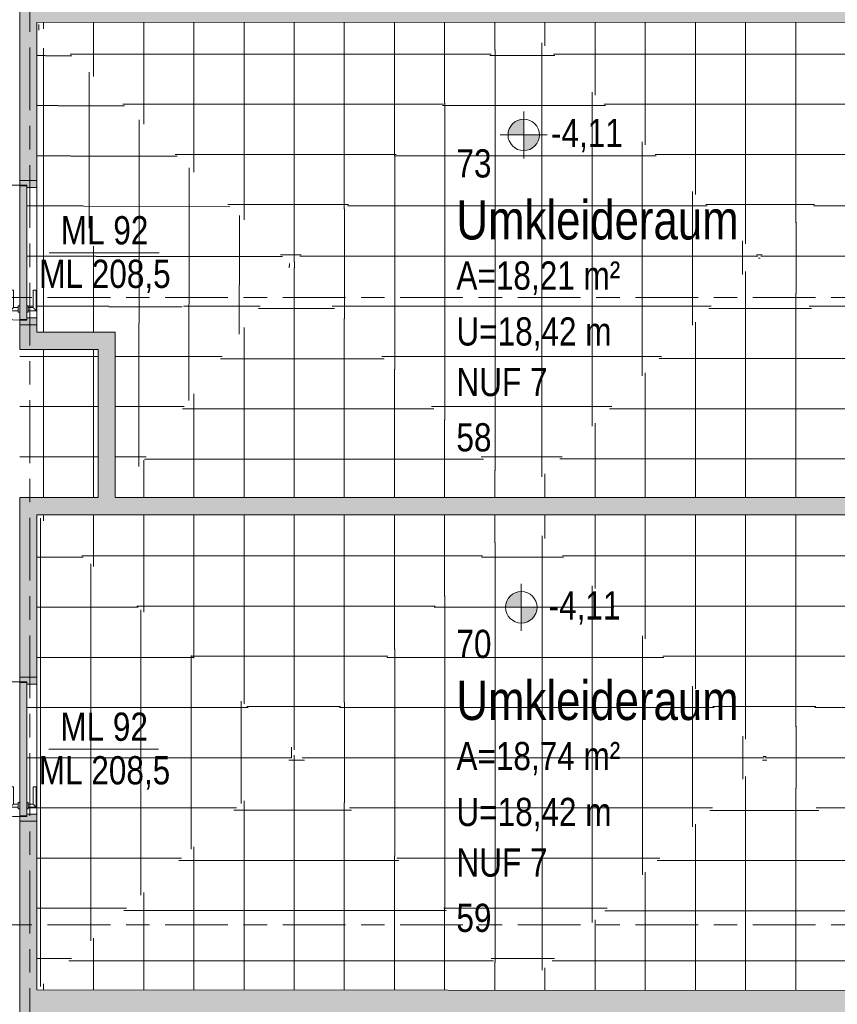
# Model space of a CAD drawing. Header units: metres. Extents: x 2 to 163, y -54 to 869.
# Tile 32 of 78: x 30.46 to 35.67, y -8.53 to -2.25. Entities that reach past the tile are written whole.
import ezdxf

# ---------------------------------------------------------------- set-up
doc = ezdxf.new("R2010")
doc.units = ezdxf.units.M
doc.linetypes.add('_Rasterlinie_', pattern=[0.75, 0.4, -0.1, 0.15, -0.1])
for name, color, linetype, lineweight in [('A_Geschossdecken', 7, 'Continuous', 5), ('A_Geschossdecken_Oberflächenschraffur', 7, 'Continuous', 5), ('A_Hoehenkoten', 124, 'Continuous', 5), ('A_Raster', 128, 'Continuous', 5), ('A_Raum-Txt', 16, 'Continuous', 5), ('A_Tuer', 128, 'Continuous', 5), ('A_Türen_Element', 128, 'Continuous', 5), ('A_Türen_Rahmen', 128, 'Continuous', 5), ('A_Wand', 244, 'Continuous', 5), ('A_Wand_Schraff', 1, 'Continuous', 5), ('A_Öffnung', 128, 'Continuous', 5)]:
    doc.layers.add(name, color=color, linetype=linetype, lineweight=lineweight)
doc.styles.add('Arial_1', font='arial.ttf', dxfattribs={"width": 0.8, "height": 0.18})
doc.styles.add('Arial_B', font='txt', dxfattribs={"width": 0.8, "height": 0.25})
pattern_1 = [(0, (56.20742, 4.247), (0, 0.32), []), (90, (56.20742, 4.247), (-0.32, 2e-17), [])]
pattern_2 = [(359.991, (56.17842, 4.24), (5.03e-05, 0.32), []), (90, (56.17842, 4.24), (-0.32, 2e-17), [])]
pattern_3 = [(0, (56.17542, 4.247), (0, 0.32), []), (90, (56.17542, 4.247), (-0.32, 2e-17), [])]
pattern_4 = [(0, (56.20742, 4.255), (0, 0.32), []), (90, (56.20742, 4.255), (-0.32, 2e-17), [])]
pattern_5 = [(0, (56.20742, 4.232), (0, 0.32), []), (90, (56.20742, 4.232), (-0.32, 2e-17), [])]
pattern_6 = [(0, (56.20942, 4.247), (0, 0.32), []), (90, (56.20942, 4.247), (-0.32, 2e-17), [])]
pattern_7 = [(0, (56.21042, 4.247), (0, 0.32), []), (90, (56.21042, 4.247), (-0.32, 2e-17), [])]
pattern_8 = [(0, (56.18842, 4.247), (0, 0.32), []), (90, (56.18842, 4.247), (-0.32, 2e-17), [])]
pattern_9 = [(0, (56.20742, 4.233), (0, 0.32), []), (90, (56.20742, 4.233), (-0.32, 2e-17), [])]
pattern_10 = [(0, (56.18942, 4.247), (0, 0.32), []), (90, (56.18942, 4.247), (-0.32, 2e-17), [])]
pattern_11 = [(0, (56.20742, 4.254), (0, 0.32), []), (90, (56.20742, 4.254), (-0.32, 2e-17), [])]
pattern_12 = [(0, (56.20742, 4.231), (0, 0.32), []), (90, (56.20742, 4.231), (-0.32, 2e-17), [])]

# ---------------------------------------------------------------- blocks, each defined once
blk = doc.blocks.new('TU DF 1 - Rahmenstock flächenbündig variabel - DL - H - 840 x 2040-8069373-AB-E-1 OK FFB')
at = {"layer": 'A_Tuer', "lineweight": 9}
h = blk.add_hatch(color=253, dxfattribs=at)
h.paths.add_polyline_path([(-0.46, 0.055), (-0.46, -0.055), (-0.415, -0.055), (-0.415, 0.01), (-0.43, 0.01), (-0.43, 0.055)], flags=0)
h.paths.add_polyline_path([(0.415, 0.01), (0.415, -0.055), (0.46, -0.055), (0.46, 0.055), (0.43, 0.055), (0.43, 0.01)], flags=0)
blk.add_hatch(color=253, dxfattribs=at).paths.add_polyline_path([(-0.426, 0.055), (-0.426, 0.01), (0.426, 0.01), (0.426, 0.055), (-0.3881, 0.055)], flags=0)
at = {"layer": 'A_Tuer', "color": 250, "lineweight": 9}
for p, q in [((-0.38, 0.065), (-0.38, 0.055)), ((-0.38, 0.065), (-0.34, 0.065)), ((-0.37, 0.115), (-0.37, 0.065)), ((-0.24, 0.115), (-0.37, 0.115)), ((-0.37, 0.115), (-0.37, 0.065)), ((-0.24, 0.115), (-0.37, 0.115)), ((-0.35, 0.065), (-0.35, 0.095)), ((-0.35, 0.095), (-0.24, 0.095)), ((-0.35, 0.065), (-0.35, 0.095)), ((-0.35, 0.095), (-0.24, 0.095)), ((-0.34, 0.055), (-0.34, 0.065)), ((-0.24, 0.115), (-0.24, 0.095)), ((-0.24, 0.115), (-0.24, 0.095)), ((-0.46, -0.055), (-0.46, 0.055)), ((-0.38, 0.01), (-0.38, 0)), ((-0.34, 0), (-0.38, 0)), ((-0.37, 0), (-0.37, -0.05)), ((-0.37, 0), (-0.37, -0.05)), ((-0.35, -0.03), (-0.35, 0)), ((-0.35, -0.03), (-0.35, 0)), ((-0.34, 0), (-0.34, 0.01)), ((0.46, 0.055), (0.46, -0.055)), ((-0.37, -0.05), (-0.24, -0.05)), ((-0.37, -0.05), (-0.24, -0.05)), ((-0.24, -0.03), (-0.35, -0.03)), ((-0.24, -0.03), (-0.35, -0.03)), ((-0.24, -0.03), (-0.24, -0.05)), ((-0.24, -0.03), (-0.24, -0.05))]:
    blk.add_line(p, q, dxfattribs=at)
for points in [[(-0.35, 0.095), (-0.35, 0.095), (-0.3502, 0.0952), (-0.3507, 0.0957), (-0.3513, 0.0963), (-0.3519, 0.0969), (-0.3525, 0.0975), (-0.3531, 0.0981), (-0.3539, 0.0989), (-0.3548, 0.0998), (-0.3556, 0.1006), (-0.3562, 0.1012), (-0.3568, 0.1018), (-0.3574, 0.1024), (-0.358, 0.103), (-0.3587, 0.1037), (-0.3593, 0.1043), (-0.36, 0.105), (-0.3607, 0.1057), (-0.3613, 0.1063), (-0.362, 0.107), (-0.3626, 0.1076), (-0.3632, 0.1082), (-0.3638, 0.1088), (-0.3644, 0.1094), (-0.365, 0.11), (-0.3656, 0.1106), (-0.3663, 0.1113), (-0.3669, 0.1119), (-0.3675, 0.1125), (-0.3681, 0.1131), (-0.3687, 0.1137), (-0.3693, 0.1143), (-0.3698, 0.1148), (-0.37, 0.115), (-0.37, 0.115)], [(-0.35, 0.095), (-0.35, 0.095), (-0.3502, 0.0952), (-0.3507, 0.0957), (-0.3513, 0.0963), (-0.3519, 0.0969), (-0.3525, 0.0975), (-0.3531, 0.0981), (-0.3539, 0.0989), (-0.3548, 0.0998), (-0.3556, 0.1006), (-0.3562, 0.1012), (-0.3568, 0.1018), (-0.3574, 0.1024), (-0.358, 0.103), (-0.3587, 0.1037), (-0.3593, 0.1043), (-0.36, 0.105), (-0.3607, 0.1057), (-0.3613, 0.1063), (-0.362, 0.107), (-0.3626, 0.1076), (-0.3632, 0.1082), (-0.3638, 0.1088), (-0.3644, 0.1094), (-0.365, 0.11), (-0.3656, 0.1106), (-0.3663, 0.1113), (-0.3669, 0.1119), (-0.3675, 0.1125), (-0.3681, 0.1131), (-0.3687, 0.1137), (-0.3693, 0.1143), (-0.3698, 0.1148), (-0.37, 0.115), (-0.37, 0.115)], [(-0.37, -0.05), (-0.37, -0.05), (-0.3698, -0.0498), (-0.3693, -0.0493), (-0.3687, -0.0487), (-0.3681, -0.0481), (-0.3675, -0.0475), (-0.3669, -0.0469), (-0.3661, -0.0461), (-0.3652, -0.0452), (-0.3644, -0.0444), (-0.3638, -0.0438), (-0.3632, -0.0432), (-0.3626, -0.0426), (-0.362, -0.042), (-0.3613, -0.0413), (-0.3607, -0.0407), (-0.36, -0.04), (-0.3593, -0.0393), (-0.3587, -0.0387), (-0.358, -0.038), (-0.3574, -0.0374), (-0.3568, -0.0368), (-0.3562, -0.0362), (-0.3556, -0.0356), (-0.355, -0.035), (-0.3544, -0.0344), (-0.3537, -0.0337), (-0.3531, -0.0331), (-0.3525, -0.0325), (-0.3519, -0.0319), (-0.3513, -0.0313), (-0.3507, -0.0307), (-0.3502, -0.0302), (-0.35, -0.03), (-0.35, -0.03)], [(-0.37, -0.05), (-0.37, -0.05), (-0.3698, -0.0498), (-0.3693, -0.0493), (-0.3687, -0.0487), (-0.3681, -0.0481), (-0.3675, -0.0475), (-0.3669, -0.0469), (-0.3661, -0.0461), (-0.3652, -0.0452), (-0.3644, -0.0444), (-0.3638, -0.0438), (-0.3632, -0.0432), (-0.3626, -0.0426), (-0.362, -0.042), (-0.3613, -0.0413), (-0.3607, -0.0407), (-0.36, -0.04), (-0.3593, -0.0393), (-0.3587, -0.0387), (-0.358, -0.038), (-0.3574, -0.0374), (-0.3568, -0.0368), (-0.3562, -0.0362), (-0.3556, -0.0356), (-0.355, -0.035), (-0.3544, -0.0344), (-0.3537, -0.0337), (-0.3531, -0.0331), (-0.3525, -0.0325), (-0.3519, -0.0319), (-0.3513, -0.0313), (-0.3507, -0.0307), (-0.3502, -0.0302), (-0.35, -0.03), (-0.35, -0.03)]]:
    blk.add_open_spline(points, degree=3, knots=[0, 0, 0, 0, 0.083333, 0.125, 0.166667, 0.208333, 0.229167, 0.25, 0.291667, 0.333333, 0.354167, 0.375, 0.395833, 0.416667, 0.4375, 0.458333, 0.479167, 0.5, 0.520833, 0.541667, 0.5625, 0.583333, 0.604167, 0.625, 0.645833, 0.666667, 0.6875, 0.708333, 0.75, 0.770833, 0.791667, 0.833333, 0.875, 0.916667, 1, 1, 1, 1], dxfattribs=at)
at = {"layer": 'A_Türen_Element', "color": 250, "lineweight": 9}
for p, q in [((-0.426, 0.055), (0.426, 0.055)), ((-0.426, 0.01), (-0.426, 0.055)), ((0.426, 0.01), (-0.426, 0.01)), ((0.426, 0.055), (0.426, 0.01))]:
    blk.add_line(p, q, dxfattribs=at)
at = {"layer": 'A_Türen_Rahmen', "color": 250, "lineweight": 9}
for p, q in [((-0.43, 0.055), (-0.46, 0.055)), ((-0.43, 0.01), (-0.43, 0.055)), ((-0.415, 0.01), (-0.43, 0.01)), ((-0.415, -0.055), (-0.415, 0.01)), ((0.43, 0.01), (0.415, 0.01)), ((0.415, 0.01), (0.415, -0.055)), ((0.46, 0.055), (0.43, 0.055)), ((0.43, 0.055), (0.43, 0.01)), ((-0.46, -0.055), (-0.415, -0.055)), ((0.415, -0.055), (0.46, -0.055))]:
    blk.add_line(p, q, dxfattribs=at)
at = {"layer": 'A_Öffnung', "color": 250, "lineweight": 9}
blk.add_line((0.43, 0.055), (0.43, 0.915), dxfattribs=at)
blk.add_arc((0.43, 0.055), 0.86, 90, 180, dxfattribs=at)
blk = doc.blocks.new('Beschriftung Türen DL oder ML - Durchgangslichte mit Kennzeichen-6113498-AB-E-1 OK FFB')
at = {"layer": 'A_Tuer'}
blk.add_line((0, 0.003493), (0, -0.003507), dxfattribs=at)
blk = doc.blocks.new('Höhenkoten - Kreuz gefüllt-6114407-AB-E-1 OK FFB')
at = {"layer": 'A_Hoehenkoten'}
h = blk.add_hatch(color=256, dxfattribs=at)
edge = h.paths.add_edge_path(flags=0)
edge.add_line((0.001, 0.0014), (0, 0.0014))
edge.add_line((0, 0.0014), (0, 0.0024))
edge.add_arc((0, 0.0014), 0.001, 0, 90, ccw=False)
h = blk.add_hatch(color=256, dxfattribs=at)
edge = h.paths.add_edge_path(flags=0)
edge.add_line((-0.001, 0.0014), (0, 0.0014))
edge.add_line((0, 0.0014), (0, 0.0004))
edge.add_arc((0, 0.0014), 0.001, 180, 270, ccw=False)
for p, q in [((0, 0.0029), (0, -0.0001)), ((0, 0.0014), (0, 0.0024)), ((0, 0.0024), (0, 0.0014)), ((0, 0.0024), (0, 0.0014)), ((0, 0.0014), (0, 0.0024)), ((-0.0015, 0.0014), (0.0015, 0.0014)), ((-0.001, 0.0014), (0, 0.0014)), ((0, 0.0014), (-0.001, 0.0014)), ((0, 0.0014), (-0.001, 0.0014)), ((-0.001, 0.0014), (0, 0.0014)), ((0.001, 0.0014), (0, 0.0014)), ((0, 0.0014), (0, 0.0004)), ((0, 0.0004), (0, 0.0014)), ((0, 0.0014), (0.001, 0.0014)), ((0, 0.0014), (0.001, 0.0014)), ((0.001, 0.0014), (0, 0.0014)), ((0, 0.0014), (0, 0.0004)), ((0, 0.0004), (0, 0.0014))]:
    blk.add_line(p, q, dxfattribs=at)
for start, end in [(90, 180), (90, 180), (360, 90), (360, 90), (180, 270), (180, 270), (270, 0), (270, 360)]:
    blk.add_arc((0, 0.0014), 0.001, start, end, dxfattribs=at)

msp = doc.modelspace()

# ---------------------------------------------------------------- hatches: boundary and pattern name
at = {"layer": 'A_Geschossdecken_Oberflächenschraffur'}
h = msp.add_hatch(dxfattribs=at)
h.set_pattern_fill('FP_20', color=9, style=0, pattern_type=2)
h.set_pattern_definition(pattern_4)
h.paths.add_polyline_path([(35.1755, -3.7624), (36.7463, -2.2596), (33.6563, -2.2616), (35.1434, -3.7307)], flags=0)
h = msp.add_hatch(dxfattribs=at)
h.set_pattern_fill('FP_20', color=9, style=0, pattern_type=2)
h.set_pattern_definition(pattern_4)
h.paths.add_polyline_path([(35.1755, -3.7624), (36.7463, -2.2596), (33.6563, -2.2616), (35.1434, -3.7307)], flags=0)
h = msp.add_hatch(dxfattribs=at)
h.set_pattern_fill('FP_11', color=9, style=0, pattern_type=2)
h.set_pattern_definition(pattern_7)
h.paths.add_polyline_path([(36.7463, -5.2935), (36.7463, -3.3985), (36.7363, -3.3978), (36.7363, -3.3885), (36.7063, -3.3885), (36.706, -3.4985), (36.6863, -3.4985), (36.6866, -3.3685), (36.7363, -3.3685), (36.7363, -3.3585), (36.7463, -3.3585), (36.7463, -2.2596), (35.1755, -3.7624), (36.7047, -5.253)], flags=0)
h = msp.add_hatch(dxfattribs=at)
h.set_pattern_fill('FP_11', color=9, style=0, pattern_type=2)
h.set_pattern_definition(pattern_7)
h.paths.add_polyline_path([(36.7463, -5.2935), (36.7463, -3.3985), (36.7363, -3.3978), (36.7363, -3.3885), (36.7063, -3.3885), (36.706, -3.4985), (36.6863, -3.4985), (36.6866, -3.3685), (36.7363, -3.3685), (36.7363, -3.3585), (36.7463, -3.3585), (36.7463, -2.2596), (35.1755, -3.7624), (36.7047, -5.253)], flags=0)
h = msp.add_hatch(dxfattribs=at)
h.set_pattern_fill('FP_1', color=9, style=0, pattern_type=2)
h.set_pattern_definition(pattern_1)
h.paths.add_polyline_path([(30.8318, -4.2385), (31.0663, -4.2385), (30.5663, -2.2636), (30.5663, -4.2385), (30.6681, -4.2385)], flags=0)
h = msp.add_hatch(dxfattribs=at)
h.set_pattern_fill('FP_1', color=9, style=0, pattern_type=2)
h.set_pattern_definition(pattern_1)
h.paths.add_polyline_path([(30.8318, -4.2385), (31.0663, -4.2385), (30.5663, -2.2636), (30.5663, -4.2385), (30.6681, -4.2385)], flags=0)
h = msp.add_hatch(dxfattribs=at)
h.set_pattern_fill('FP_18', color=9, style=0, pattern_type=2)
h.set_pattern_definition(pattern_2)
h.paths.add_polyline_path([(31.0663, -4.2385), (32.1895, -3.8102), (30.5663, -2.2636), (30.966, -3.8422)], flags=0)
h = msp.add_hatch(dxfattribs=at)
h.set_pattern_fill('FP_18', color=9, style=0, pattern_type=2)
h.set_pattern_definition(pattern_2)
h.paths.add_polyline_path([(31.0663, -4.2385), (32.1895, -3.8102), (30.5663, -2.2636), (30.966, -3.8422)], flags=0)
h = msp.add_hatch(dxfattribs=at)
h.set_pattern_fill('FP_20', color=9, style=0, pattern_type=2)
h.set_pattern_definition(pattern_4)
h.paths.add_polyline_path([(32.1895, -3.8102), (33.6563, -2.2616), (30.5664, -2.2636), (32.1484, -3.771)], flags=0)
h = msp.add_hatch(dxfattribs=at)
h.set_pattern_fill('FP_20', color=9, style=0, pattern_type=2)
h.set_pattern_definition(pattern_4)
h.paths.add_polyline_path([(32.1895, -3.8102), (33.6563, -2.2616), (30.5664, -2.2636), (32.1484, -3.771)], flags=0)
h = msp.add_hatch(dxfattribs=at)
h.set_pattern_fill('FP_5', color=9, style=0, pattern_type=2)
h.set_pattern_definition(pattern_6)
h.paths.add_polyline_path([(32.1895, -3.8102), (33.6838, -3.771), (33.6563, -2.2616), (32.2265, -3.771)], flags=0)
h = msp.add_hatch(dxfattribs=at)
h.set_pattern_fill('FP_5', color=9, style=0, pattern_type=2)
h.set_pattern_definition(pattern_6)
h.paths.add_polyline_path([(32.1895, -3.8102), (33.6838, -3.771), (33.6563, -2.2616), (32.2265, -3.771)], flags=0)
h = msp.add_hatch(dxfattribs=at)
h.set_pattern_fill('FP_16', color=9, style=0, pattern_type=2)
h.set_pattern_definition(pattern_8)
h.paths.add_polyline_path([(33.6838, -3.771), (35.1755, -3.7624), (33.6563, -2.2616), (33.6836, -3.7624)], flags=0)
h = msp.add_hatch(dxfattribs=at)
h.set_pattern_fill('FP_16', color=9, style=0, pattern_type=2)
h.set_pattern_definition(pattern_8)
h.paths.add_polyline_path([(33.6838, -3.771), (35.1755, -3.7624), (33.6563, -2.2616), (33.6836, -3.7624)], flags=0)
h = msp.add_hatch(dxfattribs=at)
h.set_pattern_fill('FP_1', color=9, style=0, pattern_type=2)
h.set_pattern_definition(pattern_1)
h.paths.add_polyline_path([(30.4563, -4.1615), (30.5013, -4.1615), (30.5013, -4.1575), (30.4563, -4.1575)], flags=0)
h.paths.add_polyline_path([(30.5013, -4.1465), (30.5663, -4.1465), (30.5663, -3.3165), (30.5013, -3.3165), (30.5013, -4.0715), (30.5113, -4.0722), (30.5113, -4.0815), (30.5413, -4.0815), (30.5416, -3.9715), (30.5613, -3.9715), (30.561, -4.1015), (30.5113, -4.1015), (30.5113, -4.1115), (30.5013, -4.1115), (30.5013, -4.1214)], flags=0)
h.paths.add_polyline_path([(30.4563, -3.3055), (30.5013, -3.3055), (30.5013, -3.3015), (30.4563, -3.3015)], flags=0)
h = msp.add_hatch(dxfattribs=at)
h.set_pattern_fill('FP_1', color=9, style=0, pattern_type=2)
h.set_pattern_definition(pattern_1)
h.paths.add_polyline_path([(30.4563, -4.1615), (30.5013, -4.1615), (30.5013, -4.1575), (30.4563, -4.1575)], flags=0)
h.paths.add_polyline_path([(30.5013, -4.1465), (30.5663, -4.1465), (30.5663, -3.3165), (30.5013, -3.3165), (30.5013, -4.0715), (30.5113, -4.0722), (30.5113, -4.0815), (30.5413, -4.0815), (30.5416, -3.9715), (30.5613, -3.9715), (30.561, -4.1015), (30.5113, -4.1015), (30.5113, -4.1115), (30.5013, -4.1115), (30.5013, -4.1214)], flags=0)
h.paths.add_polyline_path([(30.4563, -3.3055), (30.5013, -3.3055), (30.5013, -3.3015), (30.4563, -3.3015)], flags=0)
h = msp.add_hatch(dxfattribs=at)
h.set_pattern_fill('FP_15', color=9, style=0, pattern_type=2)
h.set_pattern_definition(pattern_8)
h.paths.add_polyline_path([(33.6582, -5.2935), (35.1755, -3.7624), (33.6838, -3.771)], flags=0)
h = msp.add_hatch(dxfattribs=at)
h.set_pattern_fill('FP_15', color=9, style=0, pattern_type=2)
h.set_pattern_definition(pattern_8)
h.paths.add_polyline_path([(33.6582, -5.2935), (35.1755, -3.7624), (33.6838, -3.771)], flags=0)
h = msp.add_hatch(dxfattribs=at)
h.set_pattern_fill('FP_22', color=9, style=0, pattern_type=2)
h.set_pattern_definition(pattern_9)
h.paths.add_polyline_path([(36.7463, -5.2935), (35.1755, -3.7624), (33.6582, -5.2935), (36.7159, -5.2935)], flags=0)
h = msp.add_hatch(dxfattribs=at)
h.set_pattern_fill('FP_22', color=9, style=0, pattern_type=2)
h.set_pattern_definition(pattern_9)
h.paths.add_polyline_path([(36.7463, -5.2935), (35.1755, -3.7624), (33.6582, -5.2935), (36.7159, -5.2935)], flags=0)
h = msp.add_hatch(dxfattribs=at)
h.set_pattern_fill('FP_19', color=9, style=0, pattern_type=2)
h.set_pattern_definition(pattern_3)
h.paths.add_polyline_path([(31.0663, -5.2935), (32.1895, -3.8102), (31.0663, -4.2385), (31.0663, -5.2625)], flags=0)
h = msp.add_hatch(dxfattribs=at)
h.set_pattern_fill('FP_19', color=9, style=0, pattern_type=2)
h.set_pattern_definition(pattern_3)
h.paths.add_polyline_path([(31.0663, -5.2935), (32.1895, -3.8102), (31.0663, -4.2385), (31.0663, -5.2625)], flags=0)
h = msp.add_hatch(dxfattribs=at)
h.set_pattern_fill('FP_21', color=9, style=0, pattern_type=2)
h.set_pattern_definition(pattern_5)
h.paths.add_polyline_path([(33.6582, -5.2935), (32.1895, -3.8102), (31.0663, -5.2935), (32.9876, -5.2935)], flags=0)
h = msp.add_hatch(dxfattribs=at)
h.set_pattern_fill('FP_21', color=9, style=0, pattern_type=2)
h.set_pattern_definition(pattern_5)
h.paths.add_polyline_path([(33.6582, -5.2935), (32.1895, -3.8102), (31.0663, -5.2935), (32.9876, -5.2935)], flags=0)
h = msp.add_hatch(dxfattribs=at)
h.set_pattern_fill('FP_4', color=9, style=0, pattern_type=2)
h.set_pattern_definition(pattern_6)
h.paths.add_polyline_path([(33.6582, -5.2935), (33.6838, -3.771), (32.1895, -3.8102), (33.6563, -5.2916)], flags=0)
h = msp.add_hatch(dxfattribs=at)
h.set_pattern_fill('FP_4', color=9, style=0, pattern_type=2)
h.set_pattern_definition(pattern_6)
h.paths.add_polyline_path([(33.6582, -5.2935), (33.6838, -3.771), (32.1895, -3.8102), (33.6563, -5.2916)], flags=0)
h = msp.add_hatch(dxfattribs=at)
h.set_pattern_fill('FP_1', color=9, style=0, pattern_type=2)
h.set_pattern_definition(pattern_1)
h.paths.add_polyline_path([(30.9563, -5.2935), (30.9563, -4.3485), (30.4563, -4.3485), (30.4563, -5.2935), (30.8318, -5.2935)], flags=0)
h = msp.add_hatch(dxfattribs=at)
h.set_pattern_fill('FP_1', color=9, style=0, pattern_type=2)
h.set_pattern_definition(pattern_1)
h.paths.add_polyline_path([(30.9563, -5.2935), (30.9563, -4.3485), (30.4563, -4.3485), (30.4563, -5.2935), (30.8318, -5.2935)], flags=0)
h = msp.add_hatch(dxfattribs=at)
h.set_pattern_fill('FP_23', color=9, style=0, pattern_type=2)
h.set_pattern_definition(pattern_10)
h.paths.add_polyline_path([(30.5663, -8.4335), (32.2269, -6.9191), (30.5663, -5.4035), (30.5663, -8.4334)], flags=0)
h = msp.add_hatch(dxfattribs=at)
h.set_pattern_fill('FP_23', color=9, style=0, pattern_type=2)
h.set_pattern_definition(pattern_10)
h.paths.add_polyline_path([(30.5663, -8.4335), (32.2269, -6.9191), (30.5663, -5.4035), (30.5663, -8.4334)], flags=0)
h = msp.add_hatch(dxfattribs=at)
h.set_pattern_fill('FP_25', color=9, style=0, pattern_type=2)
h.set_pattern_definition(pattern_11)
h.paths.add_polyline_path([(32.2269, -6.9191), (33.6563, -5.4035), (30.5663, -5.4035), (31.0097, -5.8082)], flags=0)
h = msp.add_hatch(dxfattribs=at)
h.set_pattern_fill('FP_25', color=9, style=0, pattern_type=2)
h.set_pattern_definition(pattern_11)
h.paths.add_polyline_path([(32.2269, -6.9191), (33.6563, -5.4035), (30.5663, -5.4035), (31.0097, -5.8082)], flags=0)
h = msp.add_hatch(dxfattribs=at)
h.set_pattern_fill('FP_5', color=9, style=0, pattern_type=2)
h.set_pattern_definition(pattern_6)
h.paths.add_polyline_path([(33.6574, -6.9215), (33.6563, -5.4035), (32.2269, -6.9191), (33.6563, -6.9215)], flags=0)
h = msp.add_hatch(dxfattribs=at)
h.set_pattern_fill('FP_5', color=9, style=0, pattern_type=2)
h.set_pattern_definition(pattern_6)
h.paths.add_polyline_path([(33.6574, -6.9215), (33.6563, -5.4035), (32.2269, -6.9191), (33.6563, -6.9215)], flags=0)
h = msp.add_hatch(dxfattribs=at)
h.set_pattern_fill('FP_28', color=9, style=0, pattern_type=2)
h.set_pattern_definition(pattern_10)
h.paths.add_polyline_path([(35.2096, -6.9555), (33.6563, -5.4035), (33.6574, -6.9215), (35.1434, -6.954)], flags=0)
h = msp.add_hatch(dxfattribs=at)
h.set_pattern_fill('FP_28', color=9, style=0, pattern_type=2)
h.set_pattern_definition(pattern_10)
h.paths.add_polyline_path([(35.2096, -6.9555), (33.6563, -5.4035), (33.6574, -6.9215), (35.1434, -6.954)], flags=0)
h = msp.add_hatch(dxfattribs=at)
h.set_pattern_fill('FP_25', color=9, style=0, pattern_type=2)
h.set_pattern_definition(pattern_11)
h.paths.add_polyline_path([(35.2096, -6.9555), (36.7463, -5.4035), (33.6574, -5.4047), (35.1756, -6.9215)], flags=0)
h = msp.add_hatch(dxfattribs=at)
h.set_pattern_fill('FP_25', color=9, style=0, pattern_type=2)
h.set_pattern_definition(pattern_11)
h.paths.add_polyline_path([(35.2096, -6.9555), (36.7463, -5.4035), (33.6574, -5.4047), (35.1756, -6.9215)], flags=0)
h = msp.add_hatch(dxfattribs=at)
h.set_pattern_fill('FP_26', color=9, style=0, pattern_type=2)
h.set_pattern_definition(pattern_7)
h.paths.add_polyline_path([(36.7463, -8.4382), (36.7463, -6.6087), (36.7363, -6.6081), (36.7363, -6.5987), (36.7063, -6.5987), (36.706, -6.7087), (36.6863, -6.7087), (36.6866, -6.5787), (36.7363, -6.5787), (36.7363, -6.5687), (36.7463, -6.5687), (36.7463, -5.4035), (35.2096, -6.9555), (36.7415, -8.4335)], flags=0)
h = msp.add_hatch(dxfattribs=at)
h.set_pattern_fill('FP_26', color=9, style=0, pattern_type=2)
h.set_pattern_definition(pattern_7)
h.paths.add_polyline_path([(36.7463, -8.4382), (36.7463, -6.6087), (36.7363, -6.6081), (36.7363, -6.5987), (36.7063, -6.5987), (36.706, -6.7087), (36.6863, -6.7087), (36.6866, -6.5787), (36.7363, -6.5787), (36.7363, -6.5687), (36.7463, -6.5687), (36.7463, -5.4035), (35.2096, -6.9555), (36.7415, -8.4335)], flags=0)
h = msp.add_hatch(dxfattribs=at)
h.set_pattern_fill('FP_1', color=9, style=0, pattern_type=2)
h.set_pattern_definition(pattern_1)
h.paths.add_polyline_path([(30.4563, -7.3281), (30.5013, -7.3281), (30.5013, -7.3241), (30.4563, -7.3241)], flags=0)
h.paths.add_polyline_path([(30.5624, -7.3131), (30.5663, -7.3131), (30.5663, -6.4831), (30.5013, -6.4831), (30.5013, -7.2381), (30.5113, -7.2387), (30.5113, -7.2481), (30.5413, -7.2481), (30.5416, -7.1381), (30.5613, -7.1381), (30.561, -7.2681), (30.5113, -7.2681), (30.5113, -7.2781), (30.5013, -7.2781), (30.5013, -7.3131), (30.5613, -7.3131)], flags=0)
h.paths.add_polyline_path([(30.4563, -6.4721), (30.5013, -6.4721), (30.5013, -6.4681), (30.4563, -6.4681)], flags=0)
h = msp.add_hatch(dxfattribs=at)
h.set_pattern_fill('FP_1', color=9, style=0, pattern_type=2)
h.set_pattern_definition(pattern_1)
h.paths.add_polyline_path([(30.4563, -7.3281), (30.5013, -7.3281), (30.5013, -7.3241), (30.4563, -7.3241)], flags=0)
h.paths.add_polyline_path([(30.5624, -7.3131), (30.5663, -7.3131), (30.5663, -6.4831), (30.5013, -6.4831), (30.5013, -7.2381), (30.5113, -7.2387), (30.5113, -7.2481), (30.5413, -7.2481), (30.5416, -7.1381), (30.5613, -7.1381), (30.561, -7.2681), (30.5113, -7.2681), (30.5113, -7.2781), (30.5013, -7.2781), (30.5013, -7.3131), (30.5613, -7.3131)], flags=0)
h.paths.add_polyline_path([(30.4563, -6.4721), (30.5013, -6.4721), (30.5013, -6.4681), (30.4563, -6.4681)], flags=0)
h = msp.add_hatch(dxfattribs=at)
h.set_pattern_fill('FP_24', color=9, style=0, pattern_type=2)
h.set_pattern_definition(pattern_5)
h.paths.add_polyline_path([(33.6563, -8.4358), (32.2269, -6.9191), (30.5663, -8.4335), (32.9876, -8.4353)], flags=0)
h = msp.add_hatch(dxfattribs=at)
h.set_pattern_fill('FP_24', color=9, style=0, pattern_type=2)
h.set_pattern_definition(pattern_5)
h.paths.add_polyline_path([(33.6563, -8.4358), (32.2269, -6.9191), (30.5663, -8.4335), (32.9876, -8.4353)], flags=0)
h = msp.add_hatch(dxfattribs=at)
h.set_pattern_fill('FP_4', color=9, style=0, pattern_type=2)
h.set_pattern_definition(pattern_6)
h.paths.add_polyline_path([(33.6563, -8.4358), (33.6563, -6.9215), (32.2269, -6.9191), (33.6541, -8.4335)], flags=0)
h = msp.add_hatch(dxfattribs=at)
h.set_pattern_fill('FP_4', color=9, style=0, pattern_type=2)
h.set_pattern_definition(pattern_6)
h.paths.add_polyline_path([(33.6563, -8.4358), (33.6563, -6.9215), (32.2269, -6.9191), (33.6541, -8.4335)], flags=0)
h = msp.add_hatch(dxfattribs=at)
h.set_pattern_fill('FP_27', color=9, style=0, pattern_type=2)
h.set_pattern_definition(pattern_10)
h.paths.add_polyline_path([(33.6563, -8.4358), (35.2096, -6.9555), (33.6574, -6.9215), (33.6563, -8.4335)], flags=0)
h = msp.add_hatch(dxfattribs=at)
h.set_pattern_fill('FP_27', color=9, style=0, pattern_type=2)
h.set_pattern_definition(pattern_10)
h.paths.add_polyline_path([(33.6563, -8.4358), (35.2096, -6.9555), (33.6574, -6.9215), (33.6563, -8.4335)], flags=0)
h = msp.add_hatch(dxfattribs=at)
h.set_pattern_fill('FP_29', color=9, style=0, pattern_type=2)
h.set_pattern_definition(pattern_12)
h.paths.add_polyline_path([(36.7463, -8.4382), (35.2096, -6.9555), (33.6574, -8.4358), (36.6523, -8.4381)], flags=0)
h = msp.add_hatch(dxfattribs=at)
h.set_pattern_fill('FP_29', color=9, style=0, pattern_type=2)
h.set_pattern_definition(pattern_12)
h.paths.add_polyline_path([(36.7463, -8.4382), (35.2096, -6.9555), (33.6574, -8.4358), (36.6523, -8.4381)], flags=0)
at = {"layer": 'A_Wand_Schraff', "lineweight": 9}
h = msp.add_hatch(color=253, dxfattribs=at)
h.paths.add_polyline_path([(30.4563, -2.2636), (36.7463, -2.2596), (36.7463, -1.7596), (30.4563, -1.7636)], flags=0)
h.paths.add_polyline_path([(37.0463, -2.2594), (37.2355, -2.2593), (37.2352, -1.7593), (37.0463, -1.7594)], flags=0)
h.paths.add_polyline_path([(38.1555, -2.2587), (38.4849, -2.2585), (38.4849, -1.7585), (38.1552, -1.7587), (38.1555, -2.2571)], flags=0)
h = msp.add_hatch(color=253, dxfattribs=at)
h.paths.add_polyline_path([(30.5663, -4.3485), (30.5663, -4.1915), (30.4563, -4.1915), (30.4563, -4.3485), (30.5624, -4.3485)], flags=0)
h.paths.add_polyline_path([(30.4563, -3.2715), (30.5663, -3.2715), (30.5663, -2.2635), (30.4563, -2.2636), (30.4563, -2.9673)], flags=0)
for points in [[(31.0663, -4.3485), (31.0663, -4.2385), (30.5663, -4.2385), (30.5663, -4.3485), (30.9563, -4.3485)], [(30.9563, -5.2935), (31.0663, -5.2935), (31.0663, -4.3485), (30.9563, -4.3485)], [(36.7463, -5.4035), (36.7463, -5.2935), (30.4563, -5.2935), (30.4563, -5.4035), (35.1434, -5.4035)], [(36.7463, -8.7582), (36.7463, -8.4382), (30.4563, -8.4334), (30.4563, -8.7534), (36.2213, -8.7578)]]:
    msp.add_hatch(color=253, dxfattribs=at).paths.add_polyline_path(points, flags=0)
h = msp.add_hatch(color=253, dxfattribs=at)
h.paths.add_polyline_path([(30.5663, -8.4335), (30.5663, -7.3581), (30.4563, -7.3581), (30.4563, -8.4334)], flags=0)
h.paths.add_polyline_path([(30.4563, -6.4381), (30.5663, -6.4381), (30.5663, -5.4035), (30.4563, -5.4035), (30.4563, -5.8082)], flags=0)

# ---------------------------------------------------------------- linework, layer by layer
at = {"layer": 'A_Geschossdecken', "color": 253, "lineweight": 9}
for p, q in [((30.5663, -4.1465), (30.5663, -3.3165)), ((30.5663, -7.3131), (30.5663, -6.4831))]:
    msp.add_line(p, q, dxfattribs=at)
at = {"layer": 'A_Raster', "linetype": '_Rasterlinie_', "lineweight": 9}
for p, q in [((30.5219, -53.073), (30.5219, 37.0621)), ((87.2847, -4.0184), (15.4272, -4.0184)), ((87.2847, -8.0184), (15.4272, -8.0184))]:
    msp.add_line(p, q, dxfattribs=at)
at = {"layer": 'A_Wand', "color": 250, "lineweight": 9}
for p, q in [((30.4563, -0.2628), (30.4563, -3.2715)), ((30.5663, -2.2635), (36.7463, -2.2596)), ((30.5663, -3.2715), (30.5663, -2.2635)), ((30.4563, -3.2715), (30.5663, -3.2715)), ((30.4563, -4.1915), (30.4563, -4.3485)), ((30.5663, -4.1915), (30.4563, -4.1915)), ((30.5663, -4.2385), (30.5663, -4.1915)), ((31.0663, -4.2385), (30.5663, -4.2385)), ((31.0663, -5.2935), (31.0663, -4.2385)), ((30.4563, -4.3485), (30.9563, -4.3485)), ((30.9563, -4.3485), (30.9563, -5.2935)), ((30.9563, -5.2935), (30.4563, -5.2935)), ((30.4563, -5.2935), (30.4563, -6.4381)), ((36.7463, -5.2935), (31.0663, -5.2935)), ((30.5663, -5.4035), (36.7463, -5.4035)), ((30.5663, -6.4381), (30.5663, -5.4035)), ((30.4563, -6.4381), (30.5663, -6.4381)), ((30.5663, -7.3581), (30.4563, -7.3581)), ((30.4563, -7.3581), (30.4563, -9.7667)), ((30.5663, -8.4335), (30.5663, -7.3581)), ((36.7463, -8.4382), (30.5663, -8.4335))]:
    msp.add_line(p, q, dxfattribs=at)

# ---------------------------------------------------------------- block references
at = {"layer": 'A_Hoehenkoten', "extrusion": (0, 0, -1), "xscale": 99.99999999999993, "yscale": 99.99999999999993, "zscale": 99.99999999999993}
for p in [(-33.6719, -3.1202), (-33.6569, -6.1335)]:
    msp.add_blockref('Höhenkoten - Kreuz gefüllt-6114407-AB-E-1 OK FFB', p, dxfattribs=at)
at = {"layer": 'A_Tuer', "color": 250, "lineweight": 9, "rotation": 89.99999999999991}
for p in [(30.5113, -3.7315), (30.5113, -6.8981)]:
    msp.add_blockref('TU DF 1 - Rahmenstock flächenbündig variabel - DL - H - 840 x 2040-8069373-AB-E-1 OK FFB', p, dxfattribs=at)
at = {"layer": 'A_Tuer', "xscale": 99.99999999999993, "yscale": 99.99999999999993, "zscale": 99.99999999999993, "rotation": 270.0000000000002}
for p in [(30.996, -3.7315), (30.9932, -6.8981)]:
    msp.add_blockref('Beschriftung Türen DL oder ML - Durchgangslichte mit Kennzeichen-6113498-AB-E-1 OK FFB', p, dxfattribs=at)

# ---------------------------------------------------------------- texts
at = {"layer": 'A_Hoehenkoten', "char_height": 0.18, "width": 0.542095, "attachment_point": 1, "line_spacing_factor": 0.941778, "style": 'Arial_1'}
for insert in [(33.8461, -2.8781), (33.831, -5.8914)]:
    msp.add_mtext('-4,11', dxfattribs=dict(at, insert=insert))
at = {"layer": 'A_Raum-Txt', "attachment_point": 1}
for s, insert, char_height, width, style in [('73', (33.2427, -3.0719), 0.18, 0.269367, 'Arial_1'), ('Umkleideraum', (33.2427, -3.3973), 0.25, 2.3281, 'Arial_B'), ('A=18,21 m²', (33.2427, -3.7871), 0.18, 1.244219, 'Arial_1'), ('U=18,42 m', (33.2427, -4.1438), 0.18, 1.180084, 'Arial_1'), ('NUF 7', (33.2427, -4.4664), 0.18, 0.692658, 'Arial_1'), ('58', (33.2427, -4.8191), 0.18, 0.269367, 'Arial_1'), ('70', (33.2427, -6.1368), 0.18, 0.269367, 'Arial_1'), ('Umkleideraum', (33.2427, -6.4622), 0.25, 2.3281, 'Arial_B'), ('A=18,74 m²', (33.2427, -6.852), 0.18, 1.244219, 'Arial_1'), ('U=18,42 m', (33.2427, -7.2087), 0.18, 1.180084, 'Arial_1'), ('NUF 7', (33.2427, -7.5313), 0.18, 0.692658, 'Arial_1'), ('59', (33.2427, -7.8839), 0.18, 0.269367, 'Arial_1')]:
    msp.add_mtext(s, dxfattribs=dict(at, insert=insert, char_height=char_height, width=width, style=style))
at = {"layer": 'A_Tuer', "char_height": 0.18, "attachment_point": 1, "style": 'Arial_1'}
for s, insert, width in [('ML 92', (30.7184, -3.4984), 0.667004), ('ML 208,5', (30.5808, -3.7762), 1.000506), ('ML 92', (30.7156, -6.6649), 0.667004), ('ML 208,5', (30.578, -6.9428), 1.000506)]:
    msp.add_mtext(s, dxfattribs=dict(at, insert=insert, width=width))

doc.saveas('drawing.dxf')
